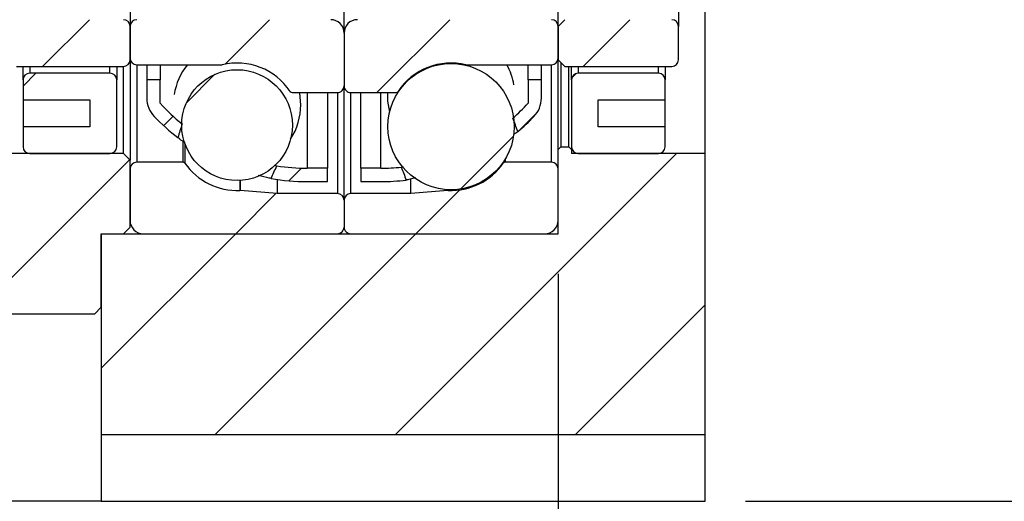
# Model space of a CAD drawing. Header units: millimetres. Extents: x 27 to 275, y 8 to 200.
# Tile 7 of 10: x 227 to 252, y 37 to 49. Entities that reach past the tile are written whole.
import ezdxf

# ---------------------------------------------------------------- set-up
doc = ezdxf.new("R2010")
doc.units = ezdxf.units.MM
doc.layers.add('圖層0', color=7, linetype='Continuous')
doc.styles.add('SLDTEXTSTYLE0', font='TXT', dxfattribs={"width": 0.7})
doc.dimstyles.new('SLDDIMSTYLE5', dxfattribs={"dimtxt": 3.3899739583, "dimasz": 2.5, "dimexe": 0, "dimexo": 0.0625, "dimgap": 0.8474934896, "dimtad": 1, "dimlfac": 3, "dimrnd": 1e-09, "dimzin": 12, "dimdsep": 46, "dimtxsty": 'SLDTEXTSTYLE0', "dimsah": 1, "dimcen": 0.09, "dimadec": 0, "dimazin": 3, "dimtfac": 1, "dimtmove": 0, "dimatfit": 0, "dimfxl": 1, "dimfrac": 2, "dimtolj": 1, "dimtzin": 12, "dimarcsym": 0})
doc.dimstyles.new('SLDDIMSTYLE7', dxfattribs={"dimtxt": 3.3899739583, "dimasz": 2.5, "dimexe": 0, "dimexo": 0.0625, "dimgap": 0.8474934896, "dimtad": 1, "dimlfac": 3, "dimrnd": 1e-09, "dimzin": 12, "dimdsep": 46, "dimtxsty": 'SLDTEXTSTYLE0', "dimsah": 1, "dimcen": 0.09, "dimadec": 0, "dimazin": 3, "dimtol": 1, "dimtp": 0.02, "dimtm": 0.02, "dimtfac": 1, "dimtmove": 0, "dimatfit": 0, "dimfxl": 1, "dimfrac": 2, "dimtolj": 1, "dimarcsym": 0})
pattern_1 = [(45, (0, 0), (-2.245064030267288, 2.245064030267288), [])]

# ---------------------------------------------------------------- blocks, each defined once
blk = doc.blocks.new('_D_14')
at = {"layer": '圖層0', "color": 7}
for p, q in [((240.6306063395, 43.0120502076), (240.6306063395, 31.6961540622)), ((244.2972730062, 36.345383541), (244.2972730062, 31.6961540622)), ((240.6306063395, 32.6961540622), (234.1114256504, 32.6961540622)), ((240.6306063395, 32.6961540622), (244.2972730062, 32.6961540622)), ((244.2972730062, 32.6961540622), (249.9358827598, 32.6961540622))]:
    blk.add_line(p, q, dxfattribs=at)
for points in [[(240.6306063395, 32.6961540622), (237.2406323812, 33.2176885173), (237.2406323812, 32.1746196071)], [(244.2972730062, 32.6961540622), (247.6872469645, 32.1746196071), (247.6872469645, 33.2176885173)]]:
    blk.add_solid(points, dxfattribs=at)
at = {"layer": '圖層0', "color": 7, "insert": (245.9612531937, 36.7889441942), "char_height": 3.175, "attachment_point": 1, "style": 'SLDTEXTSTYLE0'}
blk.add_mtext('11', dxfattribs=at)
blk = doc.blocks.new('_D_15')
at = {"layer": '圖層0', "color": 7}
for p, q in [((220.2972730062, 58.6620502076), (220.2972730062, 31.6961540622)), ((240.6306063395, 43.0120502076), (240.6306063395, 31.6961540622)), ((220.2972730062, 32.6961540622), (240.6306063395, 32.6961540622))]:
    blk.add_line(p, q, dxfattribs=at)
for points in [[(220.2972730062, 32.6961540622), (223.6872469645, 32.1746196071), (223.6872469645, 33.2176885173)], [(240.6306063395, 32.6961540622), (237.2406323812, 33.2176885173), (237.2406323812, 32.1746196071)]]:
    blk.add_solid(points, dxfattribs=at)
at = {"layer": '圖層0', "color": 7, "char_height": 3.175, "attachment_point": 1, "style": 'SLDTEXTSTYLE0'}
for s, insert in [('(', (227.8238075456, 36.7889441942)), (')', (233.12723326, 36.7889441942)), ('61', (229.1526038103, 36.7889441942))]:
    blk.add_mtext(s, dxfattribs=dict(at, insert=insert))
blk = doc.blocks.new('_D_18')
at = {"layer": '圖層0', "color": 7}
for p, q in [((256.3259427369, 54.345383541), (256.3259427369, 60.8645642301)), ((251.2068418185, 54.345383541), (257.3259427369, 54.345383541)), ((256.3259427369, 54.345383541), (256.3259427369, 37.345383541)), ((245.2972730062, 37.345383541), (257.3259427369, 37.345383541)), ((256.3259427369, 37.345383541), (256.3259427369, 30.8262028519))]:
    blk.add_line(p, q, dxfattribs=at)
for points in [[(256.3259427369, 54.345383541), (256.8474771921, 57.7353574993), (255.8044082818, 57.7353574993)], [(256.3259427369, 37.345383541), (255.8044082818, 33.9554095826), (256.8474771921, 33.9554095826)]]:
    blk.add_solid(points, dxfattribs=at)
at = {"layer": '圖層0', "color": 7, "char_height": 3.175, "attachment_point": 1, "rotation": 90.00000000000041, "style": 'SLDTEXTSTYLE0'}
for s, insert in [('±0.02', (252.2331526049, 43.742241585)), ('51', (252.2331526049, 38.775424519))]:
    blk.add_mtext(s, dxfattribs=dict(at, insert=insert))

msp = doc.modelspace()

# ---------------------------------------------------------------- hatches: boundary and pattern name
at = {"layer": '圖層0', "linetype": 'Continuous', "lineweight": 18}
h = msp.add_hatch(dxfattribs=at)
h.set_pattern_fill('ANSI31', color=256, style=0)
h.set_pattern_definition(pattern_1)
edge = h.paths.add_edge_path(flags=0)
edge.add_line((227.1306063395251, 49.34538354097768), (226.9639396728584, 49.17871687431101))
edge.add_line((226.9639396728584, 49.17871687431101), (226.9639396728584, 48.34538354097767))
edge.add_line((226.9639396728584, 48.34538354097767), (227.1306063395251, 48.17871687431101))
edge.add_line((227.1306063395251, 48.17871687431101), (229.7972730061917, 48.17871687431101))
edge.add_arc((229.7972730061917, 48.34538354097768), 0.1666666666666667, 270.0000000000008, 360.0000000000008)
edge.add_line((229.9639396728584, 48.34538354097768), (229.9639396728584, 49.17871687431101))
edge.add_arc((229.7972730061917, 49.17871687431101), 0.1666666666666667, 0, 90)
edge.add_line((229.7972730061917, 49.34538354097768), (227.1306063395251, 49.34538354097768))
h = msp.add_hatch(dxfattribs=at)
h.set_pattern_fill('ANSI31', color=256, style=0)
h.set_pattern_definition(pattern_1)
edge = h.paths.add_edge_path(flags=0)
edge.add_line((234.9639396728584, 49.34538354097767), (230.1306063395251, 49.34538354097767))
edge.add_arc((230.1306063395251, 49.178716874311), 0.1666666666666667, 90, 180)
edge.add_line((229.9639396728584, 49.178716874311), (229.9639396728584, 48.38705020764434))
edge.add_arc((230.1306063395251, 48.38705020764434), 0.1666666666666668, 180.0000000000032, 270.0000000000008)
edge.add_line((230.1306063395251, 48.22038354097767), (232.2439136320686, 48.22038354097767))
edge.add_arc((232.2439136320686, 48.28705020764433), 0.0666666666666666, 270.0000000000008, 283.5190642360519)
edge.add_arc((232.6306063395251, 46.67871687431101), 1.5875, 33.652613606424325, 103.5190642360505, ccw=False)
edge.add_arc((234.0075557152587, 47.59538354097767), 0.0666666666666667, 213.6526136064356, 270.0000000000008)
edge.add_line((234.0075557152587, 47.528716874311), (235.1306063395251, 47.528716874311))
edge.add_arc((235.1306063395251, 47.69538354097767), 0.1666666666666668, 270.0000000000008, 360.0000000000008)
edge.add_line((235.2972730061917, 47.69538354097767), (235.2972730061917, 49.01205020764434))
edge.add_arc((234.9639396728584, 49.01205020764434), 0.3333333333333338, 0, 90)
h = msp.add_hatch(dxfattribs=at)
h.set_pattern_fill('ANSI31', color=256, style=0)
h.set_pattern_definition(pattern_1)
edge = h.paths.add_edge_path(flags=0)
edge.add_line((240.6306063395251, 48.38705020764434), (240.6306063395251, 49.17871687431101))
edge.add_arc((240.4639396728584, 49.17871687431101), 0.1666666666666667, 0, 90)
edge.add_line((240.4639396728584, 49.34538354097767), (235.6306063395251, 49.34538354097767))
edge.add_arc((235.6306063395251, 49.01205020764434), 0.3333333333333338, 90, 180.000000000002)
edge.add_line((235.2972730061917, 49.01205020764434), (235.2972730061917, 47.69538354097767))
edge.add_arc((235.4639396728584, 47.69538354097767), 0.1666666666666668, 180, 270.0000000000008)
edge.add_line((235.4639396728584, 47.528716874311), (236.5869902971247, 47.528716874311))
edge.add_arc((236.5869902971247, 47.59538354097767), 0.0666666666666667, 270.0000000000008, 326.3473863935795)
edge.add_arc((237.9639396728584, 46.67871687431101), 1.5875, 76.48093576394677, 146.3473863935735, ccw=False)
edge.add_arc((238.3506323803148, 48.28705020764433), 0.0666666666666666, 256.4809357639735, 270.0000000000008)
edge.add_line((238.3506323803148, 48.22038354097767), (240.4639396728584, 48.22038354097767))
edge.add_arc((240.4639396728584, 48.38705020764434), 0.1666666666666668, 270.0000000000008, 360.0000000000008)
h = msp.add_hatch(dxfattribs=at)
h.set_pattern_fill('ANSI31', color=256, style=0)
h.set_pattern_definition(pattern_1)
edge = h.paths.add_edge_path(flags=0)
edge.add_line((240.7972730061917, 49.34538354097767), (240.6306063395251, 49.178716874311))
edge.add_line((240.6306063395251, 49.178716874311), (240.6306063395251, 48.34538354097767))
edge.add_line((240.6306063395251, 48.34538354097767), (240.7972730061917, 48.17871687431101))
edge.add_line((240.7972730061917, 48.17871687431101), (243.4639396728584, 48.178716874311))
edge.add_arc((243.4639396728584, 48.34538354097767), 0.1666666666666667, 270.0000000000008, 360.0000000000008)
edge.add_line((243.6306063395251, 48.34538354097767), (243.6306063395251, 49.178716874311))
edge.add_arc((243.4639396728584, 49.178716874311), 0.1666666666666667, 0, 90)
edge.add_line((243.4639396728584, 49.34538354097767), (240.7972730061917, 49.34538354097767))
h = msp.add_hatch(dxfattribs=at)
h.set_pattern_fill('ANSI31', color=256, style=0)
h.set_pattern_definition(pattern_1)
edge = h.paths.add_edge_path(flags=0)
edge.add_arc((232.6306063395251, 46.71894633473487), 1.380189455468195, 0, 360)
h = msp.add_hatch(dxfattribs=at)
h.set_pattern_fill('ANSI31', color=256, style=0)
h.set_pattern_definition(pattern_1)
edge = h.paths.add_edge_path(flags=0)
edge.add_arc((237.9639396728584, 46.68186978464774), 1.572202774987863, 0, 360)
h = msp.add_hatch(dxfattribs=at)
h.set_pattern_fill('ANSI31', color=256, style=0)
h.set_pattern_definition(pattern_1)
edge = h.paths.add_edge_path(flags=0)
edge.add_line((227.2972730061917, 47.84538354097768), (227.2972730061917, 47.34538354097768))
edge.add_line((227.2972730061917, 47.34538354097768), (228.9639396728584, 47.34538354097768))
edge.add_line((228.9639396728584, 47.34538354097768), (228.9639396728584, 46.67871687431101))
edge.add_line((228.9639396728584, 46.67871687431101), (227.2972730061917, 46.67871687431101))
edge.add_line((227.2972730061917, 46.67871687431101), (227.2972730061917, 46.17871687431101))
edge.add_arc((227.4639396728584, 46.17871687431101), 0.1666666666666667, 180.0000000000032, 270.0000000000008)
edge.add_line((227.4639396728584, 46.01205020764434), (229.4639396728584, 46.01205020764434))
edge.add_arc((229.4639396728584, 46.17871687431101), 0.1666666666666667, 270.0000000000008, 359.9999999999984)
edge.add_line((229.6306063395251, 46.17871687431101), (229.6306063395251, 47.84538354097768))
edge.add_arc((229.4639396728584, 47.84538354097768), 0.1666666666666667, 0, 90)
edge.add_line((229.4639396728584, 48.01205020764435), (227.4639396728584, 48.01205020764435))
edge.add_arc((227.4639396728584, 47.84538354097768), 0.1666666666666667, 90, 180)
h = msp.add_hatch(dxfattribs=at)
h.set_pattern_fill('ANSI31', color=256, style=0)
h.set_pattern_definition(pattern_1)
edge = h.paths.add_edge_path(flags=0)
edge.add_arc((231.0472730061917, 47.39398601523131), 0.6666666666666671, 180, 223.9897153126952)
edge.add_arc((234.3806063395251, 50.61179247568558), 5.299742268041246, 223.989715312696, 232.5201576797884)
edge.add_ellipse((235.4970555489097, 54.34538354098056), major_axis=(-5.629427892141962, -14.97758208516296), ratio=0.0958298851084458, start_angle=351.4526514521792, end_angle=351.9290036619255, ccw=False)
edge.add_arc((234.3806063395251, 50.61179247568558), 4.966408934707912, 222.4137630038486, 231.0768909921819, ccw=False)
edge.add_line((230.7139396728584, 47.26205020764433), (230.7139396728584, 47.84538354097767))
edge.add_line((230.7139396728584, 47.84538354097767), (230.3806063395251, 47.84538354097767))
edge.add_line((230.3806063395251, 47.84538354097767), (230.3806063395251, 47.39398601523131))
h = msp.add_hatch(dxfattribs=at)
h.set_pattern_fill('ANSI31', color=256, style=0)
h.set_pattern_definition(pattern_1)
edge = h.paths.add_edge_path(flags=0)
edge.add_ellipse((235.097490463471, 54.34538354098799), major_axis=(19.99899203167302, -53.46773633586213), ratio=0.0268602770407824, start_angle=9.678659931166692, end_angle=10.084202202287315, ccw=False)
edge.add_arc((236.2139396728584, 50.61179247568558), 5.299742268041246, 310.0981584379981, 316.0102846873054)
edge.add_arc((239.5472730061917, 47.39398601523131), 0.6666666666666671, 316.0102846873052, 360.0000000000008)
edge.add_line((240.2139396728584, 47.39398601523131), (240.2139396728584, 47.84538354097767))
edge.add_line((240.2139396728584, 47.84538354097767), (239.8806063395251, 47.84538354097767))
edge.add_line((239.8806063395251, 47.84538354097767), (239.8806063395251, 47.26205020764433))
edge.add_arc((236.2139396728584, 50.61179247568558), 4.966408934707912, 311.490994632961, 317.5862369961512, ccw=False)
h = msp.add_hatch(dxfattribs=at)
h.set_pattern_fill('ANSI31', color=256, style=0)
h.set_pattern_definition(pattern_1)
edge = h.paths.add_edge_path(flags=0)
edge.add_line((241.6306063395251, 46.67871687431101), (241.6306063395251, 47.34538354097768))
edge.add_line((241.6306063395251, 47.34538354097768), (243.2972730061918, 47.34538354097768))
edge.add_line((243.2972730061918, 47.34538354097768), (243.2972730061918, 47.84538354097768))
edge.add_arc((243.1306063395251, 47.84538354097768), 0.1666666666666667, 0, 90)
edge.add_line((243.1306063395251, 48.01205020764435), (241.1306063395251, 48.01205020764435))
edge.add_arc((241.1306063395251, 47.84538354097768), 0.1666666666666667, 90, 180)
edge.add_line((240.9639396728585, 47.84538354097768), (240.9639396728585, 46.17871687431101))
edge.add_arc((241.1306063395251, 46.17871687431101), 0.1666666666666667, 180, 270.0000000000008)
edge.add_line((241.1306063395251, 46.01205020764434), (243.1306063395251, 46.01205020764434))
edge.add_arc((243.1306063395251, 46.17871687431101), 0.1666666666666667, 270.0000000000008, 360.0000000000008)
edge.add_line((243.2972730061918, 46.17871687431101), (243.2972730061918, 46.67871687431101))
edge.add_line((243.2972730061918, 46.67871687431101), (241.6306063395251, 46.67871687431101))
h = msp.add_hatch(dxfattribs=at)
h.set_pattern_fill('ANSI31', color=256, style=0)
h.set_pattern_definition(pattern_1)
h.paths.add_polyline_path([(240.8972730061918, 46.17871687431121), (240.6972730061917, 46.17871687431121), (240.6306063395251, 46.11205020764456), (240.6306063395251, 44.01205020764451), (229.2472730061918, 44.01205020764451), (229.2472730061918, 39.01205020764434), (244.2972730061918, 39.01205020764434), (244.2972730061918, 46.01205020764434), (240.9639396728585, 46.01205020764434), (240.9639396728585, 46.11205020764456)], flags=0)
h = msp.add_hatch(dxfattribs=at)
h.set_pattern_fill('ANSI31', color=256, style=0)
h.set_pattern_definition(pattern_1)
h.paths.add_polyline_path([(224.7472730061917, 46.01205020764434), (224.5806063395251, 45.84538354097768), (224.5806063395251, 42.178716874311), (224.7472730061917, 42.01205020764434), (229.0806063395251, 42.01205020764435), (229.2472730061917, 42.17871687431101), (229.2472730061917, 44.01205020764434), (229.7972730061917, 44.01205020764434), (229.9639396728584, 44.17871687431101), (229.9639396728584, 45.84538354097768), (229.7972730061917, 46.01205020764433)], flags=0)
h = msp.add_hatch(dxfattribs=at)
h.set_pattern_fill('ANSI31', color=256, style=0)
h.set_pattern_definition(pattern_1)
edge = h.paths.add_edge_path(flags=0)
edge.add_line((230.2972730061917, 44.01205020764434), (235.1306063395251, 44.01205020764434))
edge.add_arc((235.1306063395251, 44.17871687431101), 0.1666666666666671, 270.0000000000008, 360.0000000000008)
edge.add_line((235.2972730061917, 44.17871687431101), (235.2972730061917, 44.84538354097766))
edge.add_arc((235.1306063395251, 44.84538354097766), 0.1666666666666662, 0, 90)
edge.add_line((235.1306063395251, 45.01205020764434), (233.6306063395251, 45.01205020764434))
edge.add_line((233.6306063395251, 45.01205020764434), (232.7099409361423, 45.09259799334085))
edge.add_arc((232.7041305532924, 45.02618501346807), 0.0666666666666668, 84.99999999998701, 92.54751564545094)
edge.add_arc((232.6306063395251, 46.67871687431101), 1.5875, 215.051136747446, 272.54751564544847, ccw=False)
edge.add_arc((231.2764396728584, 45.728716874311), 0.0666666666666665, 35.05113674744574, 90)
edge.add_line((231.2764396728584, 45.79538354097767), (230.1306063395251, 45.79538354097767))
edge.add_arc((230.1306063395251, 45.628716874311), 0.1666666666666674, 90, 180)
edge.add_line((229.9639396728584, 45.628716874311), (229.9639396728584, 44.34538354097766))
edge.add_arc((230.2972730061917, 44.34538354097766), 0.3333333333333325, 180, 270.0000000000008)
h = msp.add_hatch(dxfattribs=at)
h.set_pattern_fill('ANSI31', color=256, style=0)
h.set_pattern_definition(pattern_1)
edge = h.paths.add_edge_path(flags=0)
edge.add_line((234.8806063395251, 45.31205020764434), (234.8806063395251, 45.64538354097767))
edge.add_line((234.8806063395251, 45.64538354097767), (234.3806063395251, 45.64538354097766))
edge.add_arc((234.3806063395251, 50.61179247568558), 4.966408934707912, 261.1971475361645, 270, ccw=False)
edge.add_ellipse((235.4970555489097, 54.34538354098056), major_axis=(-5.629427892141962, -14.97758208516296), ratio=0.0958298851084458, start_angle=7.898758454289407, end_angle=8.347619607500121, ccw=False)
edge.add_arc((234.3806063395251, 50.61179247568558), 5.299742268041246, 260.2014962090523, 270.0000000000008)
edge.add_line((234.3806063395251, 45.31205020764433), (234.8806063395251, 45.31205020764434))
h = msp.add_hatch(dxfattribs=at)
h.set_pattern_fill('ANSI31', color=256, style=0)
h.set_pattern_definition(pattern_1)
edge = h.paths.add_edge_path(flags=0)
edge.add_line((235.2972730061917, 44.84538354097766), (235.2972730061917, 44.17871687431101))
edge.add_arc((235.4639396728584, 44.17871687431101), 0.1666666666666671, 180, 270.0000000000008)
edge.add_line((235.4639396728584, 44.01205020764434), (240.2972730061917, 44.01205020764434))
edge.add_arc((240.2972730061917, 44.34538354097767), 0.3333333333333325, 270.0000000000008, 359.9999999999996)
edge.add_line((240.6306063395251, 44.34538354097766), (240.6306063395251, 45.628716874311))
edge.add_arc((240.4639396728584, 45.628716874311), 0.1666666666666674, 0, 90)
edge.add_line((240.4639396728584, 45.79538354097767), (239.3181063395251, 45.79538354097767))
edge.add_arc((239.3181063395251, 45.72871687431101), 0.0666666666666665, 90, 144.9488632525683)
edge.add_arc((237.9639396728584, 46.67871687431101), 1.5875, 267.45248435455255, 324.9488632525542, ccw=False)
edge.add_arc((237.8904154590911, 45.02618501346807), 0.0666666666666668, 87.45248435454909, 95.00000000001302)
edge.add_line((237.8846050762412, 45.09259799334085), (236.9639396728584, 45.01205020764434))
edge.add_line((236.9639396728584, 45.01205020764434), (235.4639396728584, 45.01205020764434))
edge.add_arc((235.4639396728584, 44.84538354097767), 0.1666666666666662, 90, 180.0000000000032)
h = msp.add_hatch(dxfattribs=at)
h.set_pattern_fill('ANSI31', color=256, style=0)
h.set_pattern_definition(pattern_1)
edge = h.paths.add_edge_path(flags=0)
edge.add_arc((236.2139396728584, 50.61179247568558), 4.966408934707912, 270, 275.8927247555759, ccw=False)
edge.add_line((236.2139396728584, 45.64538354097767), (235.7139396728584, 45.64538354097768))
edge.add_line((235.7139396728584, 45.64538354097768), (235.7139396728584, 45.31205020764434))
edge.add_line((235.7139396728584, 45.31205020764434), (236.2139396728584, 45.31205020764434))
edge.add_arc((236.2139396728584, 50.61179247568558), 5.299742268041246, 270.0000000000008, 276.8466302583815)
edge.add_ellipse((235.097490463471, 54.34538354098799), major_axis=(19.99899203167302, -53.46773633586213), ratio=0.0268602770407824, start_angle=350.1119378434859, end_angle=350.49034412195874, ccw=False)

# ---------------------------------------------------------------- linework, layer by layer
at = {"color": 7, "linetype": 'Continuous', "lineweight": 25}
for p, q in [((244.2972736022, 46.0120500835), (244.2972736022, 62.6787169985)), ((235.2972752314, 49.0120499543), (235.2972752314, 59.6787171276)), ((229.9639410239, 59.5120501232), (229.9639410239, 49.1787169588)), ((240.6306044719, 49.1787169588), (240.6306044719, 59.5120501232)), ((243.6306055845, 59.5120501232), (243.6306055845, 49.1787169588)), ((240.6306044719, 49.1787169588), (240.7972739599, 49.3453836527)), ((229.9639410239, 48.3453837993), (229.9639410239, 49.1787169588)), ((229.9639410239, 49.1787169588), (229.9639410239, 48.3870499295)), ((240.6306044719, 48.3870499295), (240.6306044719, 49.1787169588)), ((240.6306044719, 49.1787169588), (240.6306044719, 48.3453837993)), ((243.6306055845, 48.3453837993), (243.6306055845, 49.1787169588)), ((235.2972752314, 49.0120499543), (235.2972752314, 47.6953833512)), ((229.9639410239, 48.3453837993), (229.9639410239, 45.8453836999)), ((240.6306044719, 46.1120499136), (240.6306044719, 48.3453837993)), ((240.7972739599, 48.1787167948), (240.6306044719, 48.3453837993)), ((227.1306069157, 48.1787167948), (229.7972715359, 48.1787167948)), ((227.2972739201, 47.8453834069), (227.2972739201, 48.1787167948)), ((229.630607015, 48.1787167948), (229.630607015, 47.8453834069)), ((229.7972715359, 46.0120500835), (229.7972715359, 48.1787167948)), ((230.1306055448, 48.2203835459), (232.2439130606, 48.2203835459)), ((230.3806072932, 48.2203835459), (230.3806072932, 47.8453834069)), ((230.7139413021, 48.2203835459), (230.7139413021, 47.8453834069)), ((238.3506324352, 48.2203835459), (240.463939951, 48.2203835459)), ((239.8806041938, 47.8453834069), (239.8806041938, 48.2203835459)), ((240.2139382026, 47.8453834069), (240.2139382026, 48.2203835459)), ((240.6972722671, 48.278716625), (240.6972722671, 46.1787170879)), ((240.7972739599, 48.1787167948), (243.4639410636, 48.1787167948)), ((240.8972706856, 46.1787170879), (240.8972706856, 48.1787167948)), ((240.9639384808, 47.8453834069), (240.9639384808, 48.1787167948)), ((243.2972715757, 48.1787167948), (243.2972715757, 47.8453834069)), ((227.2972739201, 47.8453834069), (227.2972739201, 47.3453836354)), ((229.4639375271, 48.0120504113), (227.463938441, 48.0120504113)), ((229.630607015, 46.1787170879), (229.630607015, 47.8453834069)), ((230.3806072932, 47.8453834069), (230.3806072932, 47.3939862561)), ((230.7139413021, 47.8453834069), (230.3806072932, 47.8453834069)), ((230.7139413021, 47.2620501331), (230.7139413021, 47.8453834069)), ((239.8806041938, 47.8453834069), (239.8806041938, 47.2620501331)), ((240.2139382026, 47.8453834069), (239.8806041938, 47.8453834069)), ((240.2139382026, 47.3939862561), (240.2139382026, 47.8453834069)), ((240.9639384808, 47.8453834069), (240.9639384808, 46.1787170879)), ((243.1306070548, 48.0120504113), (241.1306079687, 48.0120504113)), ((243.2972715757, 47.3453836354), (243.2972715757, 47.8453834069)), ((235.2972752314, 44.845383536), (235.2972752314, 47.6953833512)), ((234.0075548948, 47.5287169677), (235.1306057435, 47.5287169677)), ((234.8806039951, 47.5287169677), (234.8806039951, 45.6453834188)), ((235.4639397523, 47.5287169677), (236.586990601, 47.5287169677)), ((235.7139415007, 45.6453834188), (235.7139415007, 47.5287169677)), ((227.2972739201, 47.3453836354), (228.9639389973, 47.3453836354)), ((227.2972739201, 47.3453836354), (227.2972739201, 46.6787168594)), ((228.9639389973, 47.3453836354), (228.9639389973, 46.6787168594)), ((241.6306064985, 47.3453836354), (243.2972715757, 47.3453836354)), ((241.6306064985, 46.6787168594), (241.6306064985, 47.3453836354)), ((243.2972715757, 46.6787168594), (243.2972715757, 47.3453836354)), ((227.2972739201, 46.6787168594), (227.2972739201, 46.1787170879)), ((228.9639389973, 46.6787168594), (227.2972739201, 46.6787168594)), ((243.2972715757, 46.6787168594), (241.6306064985, 46.6787168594)), ((243.2972715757, 46.1787170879), (243.2972715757, 46.6787168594)), ((240.6306044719, 46.1120499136), (240.6972722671, 46.1787170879)), ((240.6972722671, 46.1787170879), (240.8972706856, 46.1787170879)), ((240.8972706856, 46.1787170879), (240.9639384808, 46.1120499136)), ((240.9639384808, 46.1787170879), (240.9639384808, 46.1120499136)), ((229.7972715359, 46.0120500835), (224.7472729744, 46.0120500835)), ((227.463938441, 46.0120500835), (229.4639375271, 46.0120500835)), ((229.7972715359, 46.0120500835), (229.9639410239, 45.8453836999)), ((240.6306044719, 44.0120503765), (240.6306044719, 46.1120499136)), ((240.9639384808, 46.1120499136), (240.9639384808, 46.0120500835)), ((244.2972736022, 46.0120500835), (240.9639384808, 46.0120500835)), ((241.1306079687, 46.0120500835), (243.1306070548, 46.0120500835)), ((244.2972736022, 39.0120501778), (244.2972736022, 46.0120500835)), ((229.9639410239, 44.1787167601), (229.9639410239, 45.8453836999)), ((231.2764402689, 45.7953834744), (230.1306055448, 45.7953834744)), ((233.5570530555, 45.7173330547), (233.6205717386, 45.7038841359)), ((234.8806039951, 45.6453834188), (234.3806054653, 45.6453834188)), ((234.8806039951, 45.3120500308), (234.8806039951, 45.6453834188)), ((235.7139415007, 45.6453834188), (235.7139415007, 45.3120500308)), ((236.2139400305, 45.6453834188), (235.7139415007, 45.6453834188)), ((240.463939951, 45.7953834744), (239.3181052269, 45.7953834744)), ((229.9639410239, 45.6287170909), (229.9639410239, 44.3453837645)), ((240.6306044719, 44.3453837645), (240.6306044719, 45.6287170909)), ((233.6306051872, 45.3653874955), (233.6306051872, 45.0120499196)), ((234.3806054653, 45.3120500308), (234.8806039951, 45.3120500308)), ((235.7139415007, 45.3120500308), (236.2139400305, 45.3120500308)), ((236.9639403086, 45.0120499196), (236.9639403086, 45.3628226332)), ((233.6306051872, 45.0120499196), (232.7099419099, 45.0925981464)), ((235.1306057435, 45.0120499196), (233.6306051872, 45.0120499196)), ((236.9639403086, 45.0120499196), (235.4639397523, 45.0120499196)), ((237.8846035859, 45.0925981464), (236.9639403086, 45.0120499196)), ((235.2972752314, 44.845383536), (235.2972752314, 44.1787167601)), ((229.9639410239, 44.1787167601), (229.7972715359, 44.0120503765)), ((229.2472721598, 44.0120503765), (229.2472721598, 39.0120501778)), ((229.2472721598, 44.0120503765), (240.6306044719, 44.0120503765)), ((229.2472721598, 44.0120503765), (229.7972715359, 44.0120503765)), ((229.2472721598, 42.1787170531), (229.2472721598, 44.0120503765)), ((230.2972750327, 44.0120503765), (235.1306057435, 44.0120503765)), ((235.4639397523, 44.0120503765), (240.2972754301, 44.0120503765)), ((229.0806051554, 42.0120500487), (224.7472729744, 42.0120500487)), ((229.2472721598, 42.1787170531), (229.0806051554, 42.0120500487)), ((229.2472721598, 39.0120501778), (244.2972736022, 39.0120501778)), ((229.2472721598, 39.0120501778), (229.2472721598, 37.3453838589)), ((244.2972736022, 37.3453838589), (244.2972736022, 39.0120501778)), ((229.2472721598, 37.3453838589), (215.7972729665, 37.3453838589)), ((229.2472721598, 37.3453838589), (244.2972736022, 37.3453838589))]:
    msp.add_line(p, q, dxfattribs=at)
at = {"color": 8, "linetype": 'Continuous', "lineweight": 25}
for p, q in [((227.463938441, 48.1787167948), (227.463938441, 48.0120504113)), ((229.4639375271, 48.0120504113), (229.4639375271, 48.1787167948)), ((230.1306055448, 48.2203835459), (230.1306055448, 45.7953834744)), ((240.463939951, 45.7953834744), (240.463939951, 48.2203835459)), ((241.1306079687, 48.1787167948), (241.1306079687, 48.0120504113)), ((243.1306070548, 48.0120504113), (243.1306070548, 48.1787167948)), ((234.3806054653, 47.5287169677), (234.3806054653, 45.6453834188)), ((235.1306057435, 47.5287169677), (235.1306057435, 45.0120499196)), ((235.4639397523, 45.0120499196), (235.4639397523, 47.5287169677)), ((236.2139400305, 45.6453834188), (236.2139400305, 47.5287169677)), ((231.2764402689, 46.3120365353), (231.2764402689, 45.7953834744)), ((231.3310132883, 46.2542020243), (231.3310132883, 45.7670042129)), ((239.3181052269, 45.7953834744), (239.3181052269, 45.8830867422)), ((239.2635322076, 45.7670042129), (239.2635322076, 45.7970617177)), ((232.7011651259, 45.3405615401), (232.7011651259, 45.0927856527)), ((232.7099419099, 45.3410389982), (232.7099419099, 45.0925981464)), ((237.8846035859, 45.0925981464), (237.8846035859, 45.1116697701)), ((237.8933803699, 45.0927856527), (237.8933803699, 45.1112512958))]:
    msp.add_line(p, q, dxfattribs=at)
at = {"color": 7, "linetype": 'Continuous', "lineweight": 25, "flags": 128}
for points in [[(234.2181083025, 47.227994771), (234.1925925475, 47.5114539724), (234.1893639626, 47.5287169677)], [(236.3780365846, 47.5287169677), (236.3828297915, 47.3152069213), (236.4327288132, 47.0385314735)]]:
    msp.add_lwpolyline(points, dxfattribs=at)
at = {"color": 7, "linetype": 'Continuous', "lineweight": 25}
for centre, radius in [((232.6306063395, 46.7189463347), 1.380189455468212), ((237.9639396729, 46.6818697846), 1.572202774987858)]:
    msp.add_circle(centre, radius, dxfattribs=at)
for centre, radius, start, end in [((229.7972730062, 49.1787168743), 0.1666666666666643, 3e-10, 90), ((230.1306063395, 49.1787168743), 0.1666666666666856, 90, 179.9999999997), ((234.9639396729, 49.0120502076), 0.3333333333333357, 0, 90), ((235.6306063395, 49.0120502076), 0.3333333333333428, 90, 180), ((240.4639396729, 49.1787168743), 0.1666666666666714, 3e-10, 90), ((243.4639396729, 49.1787168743), 0.1666666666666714, 4e-10, 90), ((229.7972730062, 48.345383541), 0.1666666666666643, 270, 0), ((230.1306063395, 48.3870502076), 0.1666666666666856, 180, 270), ((240.4639396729, 48.3870502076), 0.1666666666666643, 270, 0), ((243.4639396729, 48.345383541), 0.1666666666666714, 270, 0), ((232.6306063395, 47.2279947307), 1.587500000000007, 141.3085044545, 170.7382740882), ((232.2439136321, 48.2870502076), 0.0666666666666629, 270, 283.5190642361), ((232.6306063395, 46.6787168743), 1.587500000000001, 33.6526136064, 103.5190642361), ((237.9639396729, 46.6787168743), 1.587500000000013, 76.4809357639, 146.3473863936), ((238.3506323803, 48.2870502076), 0.0666666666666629, 256.4809357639, 270), ((237.9639396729, 47.4575090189), 1.587500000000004, 9.5391771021, 28.7213870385), ((227.4639396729, 47.845383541), 0.1666666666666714, 90, 180), ((229.4639396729, 47.845383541), 0.1666666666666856, 3e-10, 90), ((241.1306063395, 47.845383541), 0.1666666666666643, 90, 179.9999999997), ((243.1306063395, 47.845383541), 0.1666666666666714, 0, 90), ((235.1306063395, 47.695383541), 0.1666666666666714, 270, 3e-10), ((235.4639396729, 47.695383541), 0.1666666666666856, 179.9999999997, 270), ((231.0472730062, 47.3939860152), 0.6666666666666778, 179.9999999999, 223.9897153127), ((234.0075557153, 47.595383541), 0.0666666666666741, 213.6526136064, 270), ((236.5869902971, 47.595383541), 0.06666666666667, 270, 326.3473863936), ((239.5472730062, 47.3939860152), 0.6666666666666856, 316.0102846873, 1e-10), ((234.3806063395, 50.6117924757), 4.966408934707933, 222.4137630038, 231.0768909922), ((232.6306063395, 47.2279947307), 1.587500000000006, 327.2489401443, 0), ((236.2139396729, 50.6117924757), 4.966408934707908, 311.490994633, 317.5862369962), ((234.3806063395, 50.6117924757), 5.299742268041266, 223.9897153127, 232.5201576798), ((236.2139396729, 50.6117924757), 5.299742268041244, 310.098158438, 316.0102846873), ((227.4639396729, 46.1787168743), 0.1666666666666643, 180, 270), ((229.4639396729, 46.1787168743), 0.1666666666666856, 270, 0), ((241.1306063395, 46.1787168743), 0.1666666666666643, 180, 270), ((243.1306063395, 46.1787168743), 0.1666666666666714, 270, 0), ((230.1306063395, 45.6287168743), 0.1666666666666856, 90, 179.9999999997), ((231.2764396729, 45.7287168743), 0.0666666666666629, 35.0511367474, 90), ((232.6306063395, 46.6787168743), 1.587500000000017, 215.0511367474, 272.5475156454), ((234.3806063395, 50.6117924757), 4.966408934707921, 261.1971475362, 270), ((236.2139396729, 50.6117924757), 4.966408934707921, 270, 275.8927247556), ((237.9639396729, 46.6787168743), 1.587500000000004, 267.4524843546, 324.9488632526), ((239.3181063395, 45.7287168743), 0.06666666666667, 90, 144.9488632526), ((240.4639396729, 45.6287168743), 0.1666666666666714, 3e-10, 90), ((234.3806063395, 50.6117924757), 5.299742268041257, 260.2014962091, 270), ((236.2139396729, 50.6117924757), 5.29974226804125, 270, 276.8466302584), ((232.7041305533, 45.0261850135), 0.0666666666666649, 85, 92.5475156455), ((235.1306063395, 44.845383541), 0.1666666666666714, 0, 90), ((235.4639396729, 44.845383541), 0.1666666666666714, 90, 180), ((237.8904154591, 45.0261850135), 0.0666666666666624, 87.4524843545, 95), ((230.2972730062, 44.345383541), 0.3333333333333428, 180, 270), ((235.1306063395, 44.1787168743), 0.1666666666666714, 270, 3e-10), ((235.4639396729, 44.1787168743), 0.1666666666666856, 179.9999999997, 270), ((240.2972730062, 44.345383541), 0.3333333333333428, 270, 0)]:
    msp.add_arc(centre, radius, start, end, dxfattribs=at)
for centre, major_axis, ratio, start_param, end_param in [((235.0974904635, 54.345383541), (19.998992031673, -53.46773633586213), 0.026860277, 1.414587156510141, 1.420895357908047), ((235.4970555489, 54.345383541), (-5.629427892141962, -14.97758208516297), 0.0958298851, 5.28000331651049, 5.306679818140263), ((235.4970555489, 54.345383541), (-5.629427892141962, -14.97758208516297), 0.0958298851, 0.9663266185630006, 0.9922522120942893), ((235.0974904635, 54.345383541), (19.998992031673, -53.46773633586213), 0.026860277, 4.865278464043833, 4.871380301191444)]:
    msp.add_ellipse(centre, major_axis=major_axis, ratio=ratio, start_param=start_param, end_param=end_param, dxfattribs=at)
for points, knots in [([(231.3310132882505, 46.28110544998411), (231.3305609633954, 46.28138162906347), (231.2534326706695, 46.32847437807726), (231.204475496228, 46.36739609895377), (231.1558054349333, 46.40608956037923)], [0, 0, 0, 0, 0.0058645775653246, 1, 1, 1, 1]), ([(239.627498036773, 46.55779641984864), (239.6121539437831, 46.54429167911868), (239.5944103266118, 46.52867505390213), (239.5292062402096, 46.48746148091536), (239.5203884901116, 46.48188804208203)], [0, 0, 0, 0, 0.8647669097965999, 0.9999999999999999, 0.9999999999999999, 0.9999999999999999, 0.9999999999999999]), ([(236.7238229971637, 45.67162684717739), (236.7267506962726, 45.67188751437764), (236.7361340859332, 45.67272296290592), (236.7619330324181, 45.678663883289), (236.7796824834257, 45.68275118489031)], [0, 0, 0, 0, 0.3120086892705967, 1, 1, 1, 1]), ([(233.47867791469, 45.38936098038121), (233.4630076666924, 45.39211220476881), (233.3738073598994, 45.40777309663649), (233.2545927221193, 45.43925755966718), (233.1563210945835, 45.46521099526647)], [0, 0, 0, 0, 0.1756748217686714, 1, 1, 1, 1]), ([(237.0858765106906, 45.40736406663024), (237.0341844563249, 45.39310889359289), (236.9130122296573, 45.35969309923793), (236.8702526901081, 45.35343316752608), (236.8457343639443, 45.34984372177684)], [0, 0, 0, 0, 0.4265998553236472, 1, 1, 1, 1])]:
    msp.add_open_spline(points, degree=3, knots=knots, dxfattribs=at)

# ---------------------------------------------------------------- dimensions: what is measured, and where the dimension line sits
at = {"layer": '圖層0', "color": 7}
dim = msp.add_linear_dim(base=(256.3259427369, 37.345383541), p1=(250.2068418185, 54.345383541), p2=(244.2972730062, 37.345383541), angle=90, dimstyle='SLDDIMSTYLE7', dxfattribs=at)
dim.commit()
dim.dimension.update_dxf_attribs({"geometry": '_D_18', "text_midpoint": (256.3259427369, 45.8603781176), "dimtype": 160})
dim = msp.add_linear_dim(base=(240.6306063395, 32.6961540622), p1=(220.2972730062, 59.6620502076), p2=(240.6306063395, 44.0120502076), text='(<>)', dimstyle='SLDDIMSTYLE5', dxfattribs=at)
dim.commit()
dim.dimension.update_dxf_attribs({"geometry": '_D_15', "text_midpoint": (231.1399184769, 32.6961540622), "dimtype": 160})
dim = msp.add_linear_dim(base=(244.2972730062, 32.6961540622), p1=(240.6306063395, 44.0120502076), p2=(244.2972730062, 37.345383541), dimstyle='SLDDIMSTYLE5', dxfattribs=at)
dim.commit()
dim.dimension.update_dxf_attribs({"geometry": '_D_14', "text_midpoint": (247.9485679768, 32.6961540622), "dimtype": 160})

doc.saveas('drawing.dxf')
